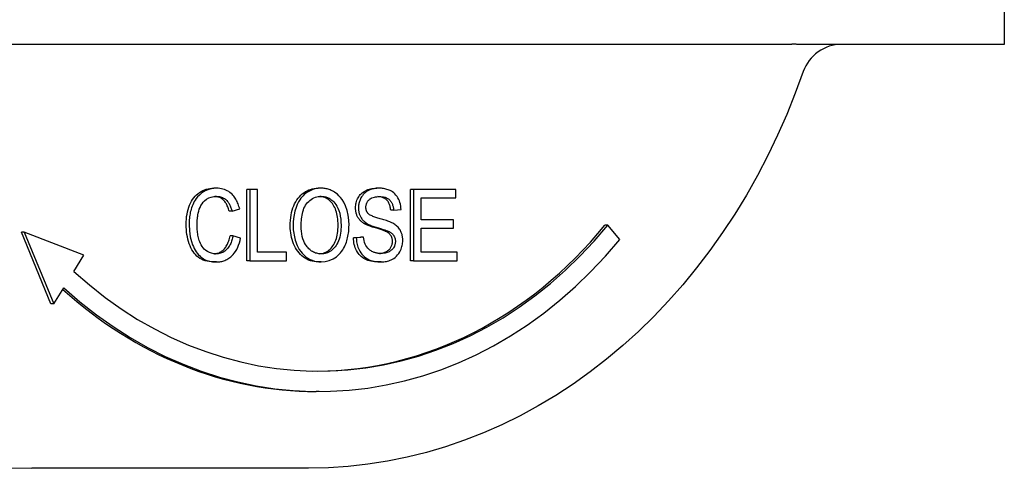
# Model space of a CAD drawing. Header units: millimetres. Extents: x 223 to 519, y 84 to 487.
# Tile 6 of 11: x 336 to 385, y 424 to 446. Entities that reach past the tile are written whole.
import ezdxf

# ---------------------------------------------------------------- set-up
doc = ezdxf.new("R2010")
doc.units = ezdxf.units.MM
doc.layers.add('Detail', color=2, linetype='Continuous')

msp = doc.modelspace()

# ---------------------------------------------------------------- linework, layer by layer
at = {"layer": 'Detail'}
for p, q in [((384.82, 450.478), (384.82, 444.342)), ((374.375, 444.342), (330.687, 444.342)), ((377.947, 444.342), (376.349, 444.342)), ((382.061, 444.342), (377.947, 444.342)), ((384.82, 444.342), (382.061, 444.342)), ((346.123, 437.274), (345.98, 437.274)), ((347.612, 433.712), (347.612, 437.212)), ((347.756, 437.212), (347.612, 437.212)), ((348.136, 437.212), (347.756, 437.212)), ((347.756, 437.212), (347.756, 433.712)), ((348.136, 434.126), (348.136, 437.212)), ((351.256, 437.274), (351.113, 437.274)), ((354.104, 437.274), (353.96, 437.274)), ((355.652, 433.712), (355.652, 437.212)), ((355.795, 437.212), (355.652, 437.212)), ((355.795, 437.212), (355.795, 433.712)), ((357.871, 437.212), (355.795, 437.212)), ((357.871, 436.799), (357.871, 437.212)), ((356.175, 436.799), (357.871, 436.799)), ((356.175, 435.729), (356.175, 436.799)), ((346.881, 436.145), (346.738, 436.145)), ((346.881, 436.145), (347.255, 436.255)), ((354.82, 436.193), (354.677, 436.193)), ((354.82, 436.193), (355.183, 436.228)), ((353.498, 435.548), (353.355, 435.548)), ((357.764, 435.729), (356.175, 435.729)), ((357.764, 435.316), (357.764, 435.729)), ((365.344, 435.466), (365.201, 435.466)), ((365.924, 434.759), (365.344, 435.466)), ((337.985, 431.59), (336.529, 435.112)), ((336.673, 435.112), (336.529, 435.112)), ((339.603, 433.99), (336.673, 435.112)), ((336.673, 435.112), (338.129, 431.59)), ((346.923, 434.942), (346.78, 434.942)), ((347.303, 434.825), (346.923, 434.942)), ((352.841, 434.838), (353.2, 434.876)), ((353.343, 434.876), (352.985, 434.838)), ((353.343, 434.876), (353.2, 434.876)), ((354.567, 435.156), (354.424, 435.156)), ((356.175, 434.126), (356.175, 435.316)), ((356.175, 435.316), (357.764, 435.316)), ((352.985, 434.838), (352.841, 434.838)), ((339.112, 433.19), (339.603, 433.99)), ((349.547, 434.126), (348.136, 434.126)), ((349.547, 433.712), (349.547, 434.126)), ((357.937, 434.126), (356.175, 434.126)), ((357.937, 433.712), (357.937, 434.126)), ((346.117, 433.654), (345.973, 433.654)), ((347.756, 433.712), (347.612, 433.712)), ((347.756, 433.712), (349.547, 433.712)), ((351.256, 433.654), (351.113, 433.654)), ((354.209, 433.654), (354.065, 433.654)), ((355.795, 433.712), (355.652, 433.712)), ((355.795, 433.712), (357.937, 433.712)), ((338.129, 431.59), (338.62, 432.39)), ((338.129, 431.59), (337.985, 431.59)), ((351.153, 427.29), (351.01, 427.29)), ((350.638, 423.517), (337.044, 423.517))]:
    msp.add_line(p, q, dxfattribs=at)
at = {"layer": 'Detail', "flags": 128}
for points in [[(375.13, 444.339), (375.099, 444.34), (375.067, 444.34), (375.036, 444.34), (375.005, 444.341), (374.973, 444.341), (374.942, 444.341), (374.911, 444.342), (374.879, 444.342), (374.848, 444.342), (374.816, 444.342), (374.785, 444.343), (374.753, 444.343), (374.722, 444.343), (374.69, 444.343), (374.659, 444.343), (374.627, 444.343), (374.596, 444.344), (374.564, 444.344), (374.533, 444.344), (374.501, 444.344), (374.469, 444.344), (374.438, 444.344), (374.406, 444.344), (374.374, 444.344)], [(376.349, 444.342), (376.304, 444.342), (376.259, 444.342), (376.214, 444.341), (376.169, 444.341), (376.123, 444.34), (376.076, 444.34), (376.029, 444.339), (375.981, 444.339), (375.932, 444.338), (375.883, 444.337), (375.832, 444.337), (375.78, 444.336), (375.727, 444.336), (375.672, 444.335), (375.617, 444.335), (375.562, 444.335), (375.509, 444.335), (375.456, 444.335), (375.404, 444.335), (375.351, 444.335), (375.298, 444.336), (375.244, 444.336), (375.187, 444.337), (375.131, 444.338)], [(374.942, 443.001), (374.553, 441.943), (374.133, 440.902), (373.682, 439.88), (373.2, 438.878), (372.688, 437.897), (372.147, 436.94), (371.578, 436.006), (370.98, 435.097), (370.355, 434.215), (369.703, 433.361), (369.026, 432.535), (368.323, 431.74), (367.597, 430.975), (366.848, 430.243), (366.076, 429.544), (365.283, 428.879), (364.471, 428.249), (363.638, 427.655), (362.788, 427.097), (361.921, 426.578), (361.038, 426.097), (360.14, 425.656), (359.229, 425.254), (358.306, 424.892), (357.372, 424.572), (356.428, 424.294), (355.476, 424.057), (354.517, 423.863), (353.552, 423.712), (352.583, 423.604), (351.611, 423.539), (350.638, 423.517)], [(344.625, 435.489), (344.628, 435.624), (344.636, 435.754), (344.649, 435.88), (344.668, 436.001), (344.692, 436.118), (344.721, 436.231), (344.756, 436.34), (344.796, 436.444), (344.842, 436.543), (344.891, 436.636), (344.945, 436.722), (345.004, 436.803), (345.067, 436.877), (345.135, 436.945), (345.207, 437.007), (345.284, 437.063), (345.364, 437.112), (345.446, 437.155), (345.53, 437.191), (345.616, 437.221), (345.704, 437.244), (345.794, 437.261), (345.886, 437.27), (345.98, 437.274)], [(346.123, 437.274), (345.932, 437.26), (345.744, 437.216), (345.563, 437.142), (345.4, 437.044), (345.275, 436.942), (345.186, 436.849), (345.124, 436.772), (345.071, 436.696), (345.025, 436.618), (344.983, 436.54), (344.948, 436.463), (344.917, 436.387), (344.891, 436.314), (344.868, 436.242), (344.848, 436.169), (344.83, 436.096), (344.815, 436.022), (344.802, 435.947), (344.791, 435.871), (344.783, 435.796), (344.776, 435.719), (344.772, 435.643), (344.769, 435.566), (344.768, 435.489)], [(345.159, 435.492), (345.16, 435.533), (345.161, 435.574), (345.162, 435.615), (345.165, 435.656), (345.167, 435.697), (345.171, 435.738), (345.175, 435.778), (345.18, 435.819), (345.186, 435.86), (345.192, 435.902), (345.203, 435.966), (345.22, 436.048), (345.243, 436.141), (345.272, 436.239), (345.309, 436.334), (345.353, 436.424), (345.404, 436.507), (345.463, 436.583), (345.534, 436.658), (345.624, 436.732), (345.734, 436.796), (345.858, 436.843), (345.985, 436.868), (346.114, 436.876)], [(346.738, 436.145), (346.722, 436.204), (346.704, 436.26), (346.686, 436.313), (346.666, 436.364), (346.646, 436.412), (346.624, 436.458), (346.601, 436.501), (346.577, 436.542), (346.553, 436.58), (346.526, 436.616), (346.499, 436.649), (346.471, 436.68), (346.442, 436.708), (346.411, 436.733), (346.38, 436.757), (346.347, 436.779), (346.313, 436.798), (346.277, 436.815), (346.241, 436.83), (346.203, 436.843), (346.164, 436.854), (346.124, 436.863), (346.082, 436.869), (346.04, 436.874)], [(346.114, 436.876), (346.166, 436.875), (346.217, 436.87), (346.268, 436.863), (346.319, 436.851), (346.368, 436.836), (346.417, 436.817), (346.464, 436.794), (346.51, 436.766), (346.553, 436.735), (346.592, 436.701), (346.627, 436.666), (346.658, 436.63), (346.686, 436.594), (346.711, 436.558), (346.734, 436.521), (346.755, 436.482), (346.775, 436.443), (346.794, 436.402), (346.811, 436.361), (346.827, 436.319), (346.842, 436.276), (346.856, 436.233), (346.869, 436.189), (346.881, 436.145)], [(347.255, 436.255), (347.239, 436.318), (347.221, 436.38), (347.201, 436.442), (347.179, 436.502), (347.154, 436.562), (347.128, 436.62), (347.099, 436.676), (347.069, 436.73), (347.036, 436.782), (347.001, 436.832), (346.964, 436.881), (346.924, 436.928), (346.879, 436.975), (346.83, 437.021), (346.775, 437.066), (346.714, 437.108), (346.648, 437.148), (346.577, 437.183), (346.504, 437.212), (346.429, 437.235), (346.354, 437.253), (346.277, 437.265), (346.201, 437.272), (346.123, 437.274)], [(349.741, 435.417), (349.743, 435.56), (349.751, 435.697), (349.765, 435.829), (349.783, 435.956), (349.807, 436.078), (349.836, 436.194), (349.871, 436.305), (349.911, 436.411), (349.956, 436.512), (350.007, 436.607), (350.063, 436.697), (350.124, 436.782), (350.19, 436.86), (350.258, 436.932), (350.33, 436.997), (350.404, 437.055), (350.482, 437.106), (350.563, 437.151), (350.647, 437.188), (350.734, 437.219), (350.824, 437.243), (350.917, 437.26), (351.014, 437.27), (351.113, 437.274)], [(351.256, 437.274), (351.183, 437.272), (351.109, 437.266), (351.036, 437.256), (350.963, 437.242), (350.891, 437.223), (350.82, 437.2), (350.75, 437.171), (350.682, 437.138), (350.616, 437.1), (350.552, 437.058), (350.49, 437.011), (350.431, 436.96), (350.374, 436.905), (350.32, 436.845), (350.267, 436.781), (350.21, 436.702), (350.147, 436.601), (350.083, 436.477), (350.022, 436.326), (349.969, 436.153), (349.93, 435.973), (349.903, 435.789), (349.889, 435.603), (349.884, 435.417)], [(350.275, 435.412), (350.276, 435.502), (350.279, 435.592), (350.285, 435.682), (350.293, 435.772), (350.304, 435.861), (350.318, 435.949), (350.335, 436.037), (350.357, 436.123), (350.383, 436.206), (350.414, 436.288), (350.45, 436.365), (350.491, 436.438), (350.538, 436.505), (350.591, 436.567), (350.648, 436.625), (350.708, 436.678), (350.771, 436.725), (350.836, 436.766), (350.904, 436.801), (350.972, 436.829), (351.042, 436.85), (351.114, 436.865), (351.186, 436.873), (351.258, 436.876)], [(352.092, 435.462), (352.09, 435.563), (352.085, 435.661), (352.077, 435.755), (352.065, 435.846), (352.05, 435.935), (352.031, 436.02), (352.009, 436.102), (351.984, 436.181), (351.955, 436.257), (351.923, 436.328), (351.888, 436.396), (351.85, 436.459), (351.808, 436.518), (351.764, 436.573), (351.716, 436.624), (351.665, 436.671), (351.611, 436.714), (351.555, 436.752), (351.498, 436.784), (351.439, 436.812), (351.378, 436.835), (351.316, 436.853), (351.252, 436.866), (351.186, 436.873)], [(352.626, 435.457), (352.617, 435.703), (352.586, 435.946), (352.532, 436.182), (352.456, 436.405), (352.369, 436.586), (352.283, 436.724), (352.205, 436.825), (352.13, 436.907), (352.056, 436.976), (351.985, 437.034), (351.917, 437.08), (351.857, 437.117), (351.804, 437.145), (351.756, 437.169), (351.708, 437.189), (351.659, 437.207), (351.61, 437.223), (351.561, 437.237), (351.511, 437.248), (351.46, 437.258), (351.41, 437.265), (351.359, 437.27), (351.308, 437.273), (351.256, 437.274)], [(351.258, 436.876), (351.303, 436.875), (351.348, 436.872), (351.393, 436.866), (351.437, 436.858), (351.482, 436.847), (351.525, 436.834), (351.568, 436.818), (351.61, 436.8), (351.652, 436.779), (351.694, 436.755), (351.739, 436.725), (351.786, 436.69), (351.833, 436.649), (351.882, 436.601), (351.93, 436.547), (351.978, 436.482), (352.029, 436.401), (352.079, 436.301), (352.127, 436.181), (352.168, 436.044), (352.199, 435.902), (352.22, 435.757), (352.232, 435.61), (352.235, 435.462)], [(352.949, 436.308), (352.95, 436.374), (352.956, 436.439), (352.966, 436.503), (352.979, 436.565), (352.997, 436.627), (353.018, 436.687), (353.043, 436.746), (353.072, 436.804), (353.105, 436.86), (353.141, 436.912), (353.181, 436.961), (353.224, 437.006), (353.271, 437.048), (353.321, 437.087), (353.375, 437.122), (353.433, 437.154), (353.493, 437.182), (353.554, 437.206), (353.618, 437.227), (353.683, 437.244), (353.75, 437.257), (353.818, 437.266), (353.888, 437.272), (353.96, 437.274)], [(354.104, 437.274), (353.985, 437.269), (353.868, 437.252), (353.754, 437.225), (353.657, 437.191), (353.581, 437.156), (353.523, 437.124), (353.469, 437.09), (353.418, 437.051), (353.369, 437.008), (353.323, 436.96), (353.281, 436.908), (353.245, 436.854), (353.214, 436.802), (353.188, 436.75), (353.167, 436.702), (353.15, 436.657), (353.136, 436.615), (353.124, 436.572), (353.114, 436.529), (353.106, 436.486), (353.1, 436.442), (353.095, 436.398), (353.093, 436.353), (353.092, 436.308)], [(353.457, 436.34), (353.458, 436.371), (353.46, 436.401), (353.464, 436.431), (353.47, 436.461), (353.478, 436.49), (353.487, 436.518), (353.498, 436.545), (353.511, 436.572), (353.525, 436.597), (353.54, 436.621), (353.556, 436.644), (353.574, 436.666), (353.592, 436.687), (353.611, 436.707), (353.636, 436.73), (353.667, 436.754), (353.707, 436.779), (353.755, 436.803), (353.812, 436.824), (353.872, 436.841), (353.934, 436.852), (353.996, 436.86), (354.058, 436.864), (354.119, 436.866)], [(354.677, 436.193), (354.672, 436.245), (354.665, 436.295), (354.656, 436.342), (354.645, 436.387), (354.633, 436.431), (354.618, 436.472), (354.602, 436.512), (354.585, 436.549), (354.565, 436.584), (354.544, 436.617), (354.521, 436.649), (354.496, 436.678), (354.469, 436.705), (354.441, 436.73), (354.41, 436.753), (354.378, 436.773), (354.343, 436.792), (354.306, 436.809), (354.268, 436.823), (354.227, 436.835), (354.184, 436.846), (354.14, 436.854), (354.093, 436.86), (354.044, 436.864)], [(355.183, 436.228), (355.178, 436.315), (355.168, 436.401), (355.152, 436.485), (355.13, 436.568), (355.102, 436.648), (355.069, 436.726), (355.03, 436.8), (354.986, 436.871), (354.934, 436.937), (354.878, 436.997), (354.821, 437.048), (354.763, 437.091), (354.707, 437.126), (354.652, 437.156), (354.599, 437.18), (354.546, 437.201), (354.492, 437.219), (354.438, 437.234), (354.383, 437.247), (354.327, 437.257), (354.272, 437.264), (354.216, 437.27), (354.16, 437.273), (354.104, 437.274)], [(354.119, 436.866), (354.188, 436.864), (354.258, 436.857), (354.327, 436.846), (354.396, 436.828), (354.461, 436.804), (354.518, 436.775), (354.564, 436.746), (354.6, 436.717), (354.627, 436.691), (354.65, 436.665), (354.672, 436.639), (354.692, 436.611), (354.71, 436.581), (354.727, 436.55), (354.743, 436.518), (354.757, 436.485), (354.77, 436.45), (354.781, 436.415), (354.791, 436.379), (354.799, 436.342), (354.806, 436.306), (354.812, 436.268), (354.817, 436.231), (354.82, 436.193)], [(353.568, 436.028), (353.559, 436.038), (353.551, 436.048), (353.543, 436.059), (353.535, 436.07), (353.527, 436.081), (353.52, 436.093), (353.513, 436.105), (353.506, 436.117), (353.5, 436.13), (353.494, 436.143), (353.489, 436.156), (353.484, 436.169), (353.479, 436.183), (353.475, 436.197), (353.472, 436.211), (353.468, 436.225), (353.466, 436.239), (353.463, 436.253), (353.461, 436.267), (353.46, 436.282), (353.458, 436.296), (353.458, 436.311), (353.457, 436.325), (353.457, 436.34)], [(353.355, 435.548), (353.321, 435.57), (353.289, 435.593), (353.259, 435.617), (353.23, 435.642), (353.202, 435.668), (353.176, 435.694), (353.151, 435.722), (353.128, 435.751), (353.106, 435.78), (353.085, 435.81), (353.067, 435.841), (353.049, 435.873), (353.033, 435.906), (353.018, 435.939), (353.005, 435.973), (352.993, 436.008), (352.983, 436.043), (352.974, 436.079), (352.966, 436.116), (352.96, 436.153), (352.955, 436.191), (352.951, 436.229), (352.949, 436.268), (352.949, 436.308)], [(353.092, 436.308), (353.092, 436.275), (353.094, 436.243), (353.096, 436.21), (353.1, 436.178), (353.104, 436.146), (353.11, 436.114), (353.116, 436.082), (353.124, 436.051), (353.133, 436.02), (353.143, 435.988), (353.155, 435.955), (353.17, 435.92), (353.186, 435.885), (353.205, 435.849), (353.227, 435.813), (353.251, 435.777), (353.278, 435.742), (353.306, 435.709), (353.335, 435.678), (353.366, 435.649), (353.398, 435.621), (353.43, 435.595), (353.464, 435.571), (353.498, 435.548)], [(354.781, 435.556), (354.738, 435.578), (354.691, 435.599), (354.639, 435.621), (354.584, 435.642), (354.526, 435.662), (354.466, 435.682), (354.404, 435.702), (354.342, 435.721), (354.28, 435.739), (354.219, 435.757), (354.16, 435.774), (354.103, 435.791), (354.049, 435.807), (353.998, 435.823), (353.949, 435.838), (353.9, 435.855), (353.851, 435.873), (353.803, 435.891), (353.756, 435.911), (353.712, 435.932), (353.671, 435.953), (353.633, 435.975), (353.599, 436), (353.568, 436.028)], [(345.973, 433.654), (345.86, 433.657), (345.752, 433.668), (345.65, 433.686), (345.553, 433.711), (345.462, 433.744), (345.375, 433.784), (345.295, 433.83), (345.219, 433.884), (345.149, 433.945), (345.083, 434.013), (345.021, 434.086), (344.963, 434.167), (344.91, 434.253), (344.861, 434.346), (344.817, 434.446), (344.777, 434.551), (344.741, 434.661), (344.71, 434.774), (344.684, 434.888), (344.663, 435.004), (344.646, 435.122), (344.634, 435.242), (344.627, 435.365), (344.625, 435.489)], [(344.768, 435.489), (344.783, 435.188), (344.827, 434.893), (344.887, 434.653), (344.94, 434.497), (344.978, 434.405), (345.019, 434.318), (345.064, 434.234), (345.115, 434.155), (345.169, 434.08), (345.229, 434.01), (345.289, 433.948), (345.35, 433.894), (345.411, 433.849), (345.472, 433.809), (345.533, 433.776), (345.595, 433.748), (345.658, 433.724), (345.722, 433.704), (345.787, 433.688), (345.852, 433.675), (345.918, 433.665), (345.985, 433.659), (346.051, 433.655), (346.117, 433.654)], [(346.084, 434.051), (345.98, 434.058), (345.878, 434.078), (345.778, 434.112), (345.682, 434.16), (345.593, 434.219), (345.518, 434.282), (345.456, 434.35), (345.404, 434.42), (345.36, 434.492), (345.324, 434.565), (345.294, 434.636), (345.269, 434.705), (345.249, 434.77), (345.232, 434.833), (345.217, 434.897), (345.204, 434.962), (345.193, 435.027), (345.184, 435.093), (345.176, 435.159), (345.17, 435.225), (345.165, 435.292), (345.162, 435.359), (345.16, 435.425), (345.159, 435.492)], [(351.113, 433.654), (351.013, 433.657), (350.915, 433.669), (350.82, 433.687), (350.728, 433.713), (350.639, 433.747), (350.552, 433.788), (350.469, 433.837), (350.387, 433.892), (350.31, 433.955), (350.238, 434.023), (350.17, 434.096), (350.107, 434.175), (350.049, 434.259), (349.996, 434.348), (349.948, 434.443), (349.904, 434.543), (349.866, 434.647), (349.833, 434.753), (349.805, 434.859), (349.782, 434.968), (349.764, 435.078), (349.751, 435.189), (349.743, 435.302), (349.741, 435.417)], [(349.884, 435.417), (349.886, 435.328), (349.89, 435.238), (349.898, 435.15), (349.909, 435.061), (349.924, 434.974), (349.942, 434.887), (349.963, 434.801), (349.987, 434.717), (350.014, 434.634), (350.045, 434.551), (350.083, 434.462), (350.129, 434.368), (350.185, 434.271), (350.252, 434.173), (350.33, 434.077), (350.417, 433.988), (350.51, 433.908), (350.608, 433.839), (350.71, 433.78), (350.816, 433.733), (350.923, 433.698), (351.033, 433.673), (351.144, 433.658), (351.256, 433.654)], [(351.254, 434.051), (351.2, 434.053), (351.146, 434.057), (351.092, 434.066), (351.039, 434.077), (350.986, 434.093), (350.934, 434.112), (350.883, 434.135), (350.834, 434.161), (350.786, 434.191), (350.74, 434.225), (350.696, 434.261), (350.654, 434.301), (350.613, 434.344), (350.574, 434.39), (350.534, 434.442), (350.491, 434.507), (350.446, 434.586), (350.402, 434.679), (350.362, 434.789), (350.329, 434.909), (350.304, 435.033), (350.287, 435.158), (350.278, 435.285), (350.275, 435.412)], [(351.183, 434.054), (351.248, 434.061), (351.311, 434.073), (351.373, 434.09), (351.432, 434.111), (351.49, 434.137), (351.546, 434.168), (351.599, 434.203), (351.651, 434.243), (351.701, 434.288), (351.749, 434.337), (351.795, 434.391), (351.839, 434.45), (351.879, 434.513), (351.916, 434.579), (351.949, 434.65), (351.979, 434.724), (352.006, 434.803), (352.029, 434.885), (352.048, 434.971), (352.064, 435.062), (352.076, 435.156), (352.085, 435.254), (352.09, 435.356), (352.092, 435.462)], [(352.235, 435.462), (352.234, 435.363), (352.229, 435.263), (352.22, 435.163), (352.208, 435.064), (352.19, 434.967), (352.168, 434.871), (352.141, 434.777), (352.109, 434.688), (352.073, 434.606), (352.034, 434.532), (351.992, 434.464), (351.947, 434.403), (351.901, 434.347), (351.852, 434.296), (351.801, 434.249), (351.747, 434.207), (351.691, 434.169), (351.632, 434.137), (351.571, 434.109), (351.509, 434.088), (351.447, 434.071), (351.383, 434.06), (351.319, 434.053), (351.254, 434.051)], [(351.256, 433.654), (351.457, 433.67), (351.654, 433.72), (351.843, 433.804), (352.005, 433.909), (352.126, 434.012), (352.209, 434.101), (352.265, 434.174), (352.316, 434.247), (352.361, 434.322), (352.401, 434.399), (352.437, 434.475), (352.468, 434.55), (352.496, 434.624), (352.52, 434.697), (352.541, 434.77), (352.559, 434.844), (352.576, 434.919), (352.59, 434.994), (352.601, 435.07), (352.61, 435.147), (352.618, 435.224), (352.623, 435.301), (352.625, 435.379), (352.626, 435.457)], [(354.424, 435.156), (354.402, 435.165), (354.377, 435.176), (354.348, 435.187), (354.315, 435.2), (354.278, 435.213), (354.238, 435.227), (354.193, 435.241), (354.144, 435.257), (354.092, 435.273), (354.036, 435.291), (353.975, 435.309), (353.911, 435.328), (353.847, 435.347), (353.785, 435.366), (353.728, 435.385), (353.673, 435.404), (353.622, 435.422), (353.574, 435.441), (353.529, 435.459), (353.488, 435.477), (353.45, 435.495), (353.415, 435.513), (353.383, 435.53), (353.355, 435.548)], [(353.498, 435.548), (353.538, 435.524), (353.583, 435.5), (353.63, 435.478), (353.681, 435.456), (353.735, 435.434), (353.79, 435.414), (353.846, 435.394), (353.902, 435.376), (353.959, 435.358), (354.014, 435.34), (354.068, 435.324), (354.12, 435.308), (354.169, 435.294), (354.215, 435.28), (354.26, 435.266), (354.304, 435.252), (354.346, 435.238), (354.386, 435.225), (354.423, 435.212), (354.458, 435.2), (354.49, 435.188), (354.519, 435.177), (354.545, 435.166), (354.567, 435.156)], [(355.268, 434.702), (355.268, 434.736), (355.267, 434.77), (355.264, 434.804), (355.261, 434.837), (355.257, 434.87), (355.252, 434.903), (355.245, 434.936), (355.238, 434.969), (355.23, 435.001), (355.22, 435.033), (355.209, 435.067), (355.195, 435.103), (355.178, 435.142), (355.158, 435.183), (355.134, 435.226), (355.105, 435.269), (355.072, 435.314), (355.036, 435.356), (354.997, 435.396), (354.957, 435.433), (354.915, 435.468), (354.871, 435.499), (354.827, 435.529), (354.781, 435.556)], [(346.013, 434.054), (346.061, 434.06), (346.107, 434.068), (346.153, 434.079), (346.197, 434.093), (346.24, 434.109), (346.281, 434.128), (346.322, 434.15), (346.361, 434.175), (346.399, 434.203), (346.436, 434.233), (346.471, 434.266), (346.505, 434.302), (346.538, 434.341), (346.569, 434.382), (346.598, 434.426), (346.625, 434.472), (346.65, 434.522), (346.674, 434.574), (346.696, 434.628), (346.716, 434.686), (346.735, 434.746), (346.751, 434.809), (346.766, 434.874), (346.78, 434.942)], [(346.923, 434.942), (346.912, 434.886), (346.9, 434.831), (346.886, 434.776), (346.871, 434.722), (346.854, 434.669), (346.835, 434.616), (346.814, 434.565), (346.791, 434.516), (346.766, 434.468), (346.739, 434.422), (346.709, 434.378), (346.678, 434.336), (346.643, 434.296), (346.605, 434.257), (346.564, 434.22), (346.519, 434.185), (346.47, 434.154), (346.419, 434.125), (346.365, 434.102), (346.31, 434.083), (346.254, 434.069), (346.198, 434.059), (346.141, 434.053), (346.084, 434.051)], [(354.191, 434.067), (354.157, 434.068), (354.123, 434.069), (354.089, 434.072), (354.055, 434.076), (354.021, 434.081), (353.988, 434.087), (353.954, 434.094), (353.921, 434.103), (353.888, 434.113), (353.856, 434.124), (353.823, 434.137), (353.791, 434.151), (353.754, 434.169), (353.707, 434.196), (353.654, 434.231), (353.598, 434.276), (353.543, 434.33), (353.495, 434.391), (353.454, 434.459), (353.419, 434.535), (353.392, 434.616), (353.37, 434.701), (353.354, 434.788), (353.343, 434.876)], [(354.76, 434.662), (354.76, 434.689), (354.758, 434.716), (354.755, 434.742), (354.751, 434.768), (354.747, 434.793), (354.741, 434.817), (354.734, 434.841), (354.726, 434.864), (354.716, 434.886), (354.706, 434.908), (354.695, 434.929), (354.682, 434.95), (354.669, 434.97), (354.654, 434.99), (354.637, 435.009), (354.619, 435.028), (354.6, 435.046), (354.579, 435.063), (354.557, 435.08), (354.533, 435.096), (354.508, 435.112), (354.481, 435.127), (354.453, 435.142), (354.424, 435.156)], [(354.567, 435.156), (354.593, 435.143), (354.619, 435.13), (354.644, 435.116), (354.669, 435.101), (354.693, 435.084), (354.717, 435.067), (354.74, 435.048), (354.763, 435.028), (354.784, 435.006), (354.803, 434.982), (354.821, 434.958), (354.836, 434.934), (354.848, 434.911), (354.859, 434.888), (354.868, 434.865), (354.876, 434.843), (354.883, 434.821), (354.888, 434.799), (354.893, 434.777), (354.897, 434.754), (354.9, 434.732), (354.902, 434.709), (354.903, 434.685), (354.903, 434.662)], [(346.117, 433.654), (346.169, 433.655), (346.222, 433.658), (346.275, 433.664), (346.327, 433.672), (346.379, 433.682), (346.431, 433.695), (346.482, 433.711), (346.532, 433.73), (346.582, 433.751), (346.63, 433.775), (346.678, 433.802), (346.724, 433.832), (346.77, 433.865), (346.82, 433.905), (346.875, 433.954), (346.932, 434.015), (346.992, 434.087), (347.051, 434.172), (347.109, 434.27), (347.16, 434.374), (347.205, 434.482), (347.243, 434.593), (347.276, 434.708), (347.303, 434.825)], [(354.065, 433.654), (353.969, 433.656), (353.878, 433.662), (353.79, 433.673), (353.706, 433.688), (353.627, 433.708), (353.551, 433.732), (353.479, 433.76), (353.412, 433.792), (353.348, 433.829), (353.288, 433.87), (353.231, 433.916), (353.178, 433.966), (353.128, 434.02), (353.082, 434.079), (353.039, 434.141), (353, 434.209), (352.965, 434.279), (352.934, 434.352), (352.907, 434.427), (352.885, 434.505), (352.868, 434.585), (352.855, 434.667), (352.846, 434.751), (352.841, 434.838)], [(352.985, 434.838), (352.988, 434.77), (352.994, 434.703), (353.002, 434.636), (353.014, 434.57), (353.029, 434.505), (353.047, 434.441), (353.067, 434.378), (353.092, 434.316), (353.122, 434.25), (353.159, 434.179), (353.205, 434.107), (353.259, 434.035), (353.321, 433.966), (353.388, 433.904), (353.46, 433.85), (353.535, 433.803), (353.613, 433.764), (353.695, 433.732), (353.778, 433.706), (353.863, 433.686), (353.95, 433.671), (354.036, 433.661), (354.123, 433.655), (354.209, 433.654)], [(354.12, 434.069), (354.168, 434.074), (354.215, 434.08), (354.261, 434.089), (354.305, 434.1), (354.348, 434.113), (354.389, 434.128), (354.43, 434.145), (354.468, 434.164), (354.504, 434.185), (354.537, 434.208), (354.569, 434.232), (354.597, 434.258), (354.624, 434.286), (354.647, 434.315), (354.669, 434.345), (354.688, 434.378), (354.705, 434.411), (354.72, 434.445), (354.732, 434.479), (354.742, 434.514), (354.75, 434.55), (354.756, 434.587), (354.759, 434.624), (354.76, 434.662)], [(354.903, 434.662), (354.903, 434.631), (354.9, 434.6), (354.896, 434.569), (354.891, 434.538), (354.884, 434.508), (354.875, 434.479), (354.865, 434.45), (354.853, 434.42), (354.838, 434.389), (354.819, 434.355), (354.796, 434.321), (354.768, 434.287), (354.737, 434.254), (354.703, 434.225), (354.667, 434.199), (354.631, 434.175), (354.593, 434.155), (354.553, 434.136), (354.508, 434.118), (354.458, 434.102), (354.401, 434.088), (354.338, 434.077), (354.268, 434.07), (354.191, 434.067)], [(354.209, 433.654), (354.272, 433.655), (354.335, 433.66), (354.399, 433.668), (354.461, 433.679), (354.524, 433.694), (354.585, 433.713), (354.646, 433.736), (354.705, 433.762), (354.763, 433.793), (354.824, 433.83), (354.887, 433.875), (354.952, 433.931), (355.016, 433.998), (355.075, 434.074), (355.123, 434.149), (355.161, 434.222), (355.19, 434.289), (355.212, 434.349), (355.229, 434.406), (355.243, 434.463), (355.254, 434.522), (355.262, 434.581), (355.267, 434.641), (355.268, 434.702)]]:
    msp.add_lwpolyline(points, dxfattribs=at)
at = {"layer": 'Detail'}
msp.add_arc((376.83, 442.342), 2, 90, 160.7468, dxfattribs=at)
for centre, major_axis, start_param, end_param in [((337.044, 455.442), (0, -31.925), 5.108839, 6.283185), ((351.153, 452.79), (0, -24.5), 5.639684, 7.068584), ((351.01, 452.79), (0, -24.5), 0.003572, 0.785398), ((351.153, 452.79), (0, -25.5), 5.639684, 7.068584), ((351.01, 452.79), (0, -25.5), 5.645176, 6.283185)]:
    msp.add_ellipse(centre, major_axis=major_axis, ratio=0.819152, start_param=start_param, end_param=end_param, dxfattribs=at)

doc.saveas('drawing.dxf')
